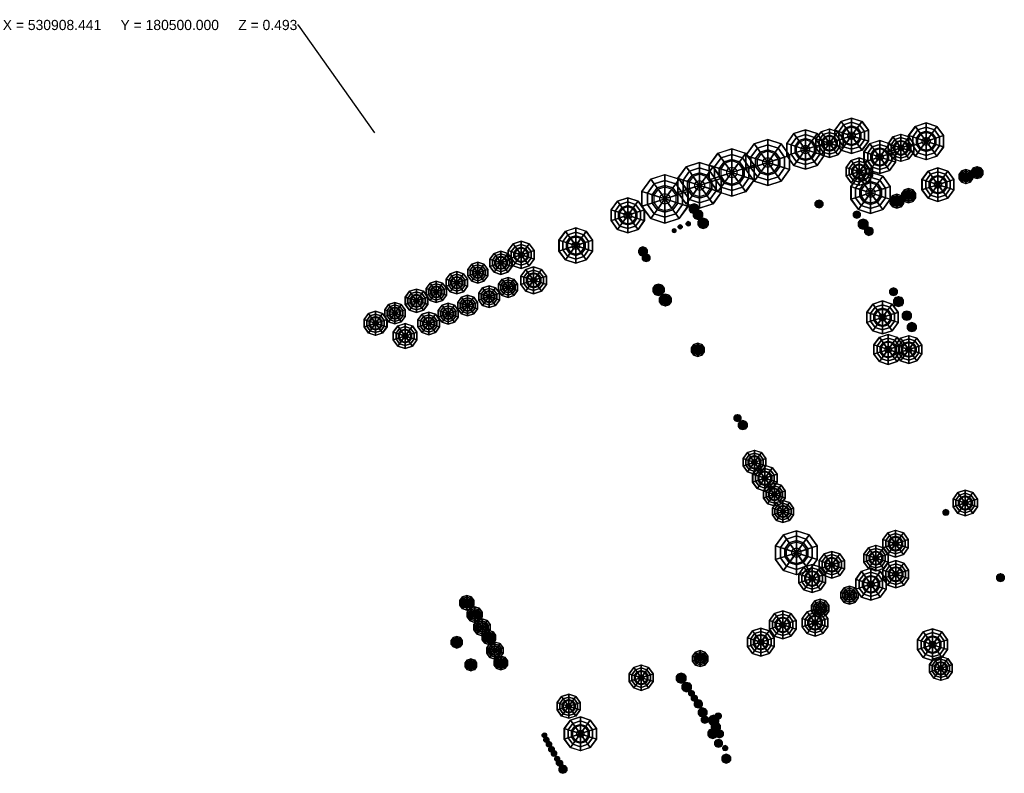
# Model space of a CAD drawing. Header units: metres. Extents: x 530769 to 531156, y 180249 to 180545.
import ezdxf
from ezdxf import colors
from ezdxf.entities.mleader import LeaderData, LeaderLine
from ezdxf.math import Vec2, Vec3

# ---------------------------------------------------------------- set-up
doc = ezdxf.new("R2010")
doc.units = ezdxf.units.M
doc.header["$MEASUREMENT"] = 0
doc.layers.add('Deciduous_Trees_Canopies', color=7, linetype='Continuous', true_color=0x007f00)
doc.layers.add('Deciduous_Trees_Trunks', color=34, linetype='Continuous')
doc.styles.get("Standard").update_dxf_attribs({"font": 'arial.ttf'})

# ---------------------------------------------------------------- blocks, each defined once
blk = doc.blocks.new('tree-deciduous-3dfaces')
at = {"layer": 'Deciduous_Trees_Canopies'}
for points in [[(0, 0.399, 0.841), (-0.235, 0.323, 0.841), (-0.308, 0.424, 0.662), (0, 0.524, 0.662)], [(-0.308, 0.424, 0.662), (0, 0.524, 0.662), (0, 0.522, 0.485), (-0.307, 0.422, 0.485)], [(0, 0.522, 0.485), (-0.307, 0.422, 0.485), (-0.235, 0.323, 0.349), (0, 0.399, 0.349)], [(0.235, 0.323, 0.841), (0, 0.399, 0.841), (0, 0.524, 0.662), (0.308, 0.424, 0.662)], [(0, 0.524, 0.662), (0.308, 0.424, 0.662), (0.307, 0.422, 0.485), (0, 0.522, 0.485)], [(0.307, 0.422, 0.485), (0, 0.522, 0.485), (0, 0.399, 0.349), (0.235, 0.323, 0.349)], [(-0.235, 0.323, 0.841), (-0.38, 0.123, 0.841), (-0.498, 0.162, 0.662), (-0.308, 0.424, 0.662)], [(-0.498, 0.162, 0.662), (-0.308, 0.424, 0.662), (-0.307, 0.422, 0.485), (-0.496, 0.161, 0.485)], [(-0.307, 0.422, 0.485), (-0.496, 0.161, 0.485), (-0.38, 0.123, 0.349), (-0.235, 0.323, 0.349)], [(-0.277, 0.09, 0.924), (-0.171, 0.236, 0.924), (-0.235, 0.323, 0.841), (-0.38, 0.123, 0.841)], [(-0.38, 0.123, 0.349), (-0.235, 0.323, 0.349), (-0.15, 0.207, 0.281), (-0.243, 0.079, 0.281)], [(-0.11, 0.036, 1), (-0.068, 0.093, 1), (-0.171, 0.236, 0.924), (-0.277, 0.09, 0.924)], [(-0.171, 0.236, 0.924), (0, 0.291, 0.924), (0, 0.399, 0.841), (-0.235, 0.323, 0.841)], [(-0.235, 0.323, 0.349), (0, 0.399, 0.349), (0, 0.255, 0.281), (-0.15, 0.207, 0.281)], [(-0.068, 0.093, 1), (0, 0.115, 1), (0, 0.291, 0.924), (-0.171, 0.236, 0.924)], [(0, 0.255, 0.281), (-0.15, 0.207, 0.281), (0, 0, 0.281)], [(0, 0.291, 0.924), (0.171, 0.236, 0.924), (0.235, 0.323, 0.841), (0, 0.399, 0.841)], [(0, 0.399, 0.349), (0.235, 0.323, 0.349), (0.15, 0.207, 0.281), (0, 0.255, 0.281)], [(0, 0.115, 1), (0.068, 0.093, 1), (0.171, 0.236, 0.924), (0, 0.291, 0.924)], [(0.15, 0.207, 0.281), (0, 0.255, 0.281), (0, 0, 0.281)], [(0.068, 0.093, 1), (0.11, 0.036, 1), (0.277, 0.09, 0.924), (0.171, 0.236, 0.924)], [(0.235, 0.323, 0.349), (0.38, 0.123, 0.349), (0.243, 0.079, 0.281), (0.15, 0.207, 0.281)], [(0.171, 0.236, 0.924), (0.277, 0.09, 0.924), (0.38, 0.123, 0.841), (0.235, 0.323, 0.841)], [(0.38, 0.123, 0.841), (0.235, 0.323, 0.841), (0.308, 0.424, 0.662), (0.498, 0.162, 0.662)], [(0.496, 0.161, 0.485), (0.307, 0.422, 0.485), (0.235, 0.323, 0.349), (0.38, 0.123, 0.349)], [(0.308, 0.424, 0.662), (0.498, 0.162, 0.662), (0.496, 0.161, 0.485), (0.307, 0.422, 0.485)], [(-0.38, 0.123, 0.841), (-0.38, -0.123, 0.841), (-0.498, -0.162, 0.662), (-0.498, 0.162, 0.662)], [(-0.498, -0.162, 0.662), (-0.498, 0.162, 0.662), (-0.496, 0.161, 0.485), (-0.496, -0.161, 0.485)], [(-0.496, 0.161, 0.485), (-0.496, -0.161, 0.485), (-0.38, -0.123, 0.349), (-0.38, 0.123, 0.349)], [(-0.277, -0.09, 0.924), (-0.277, 0.09, 0.924), (-0.38, 0.123, 0.841), (-0.38, -0.123, 0.841)], [(-0.38, -0.123, 0.349), (-0.38, 0.123, 0.349), (-0.243, 0.079, 0.281), (-0.243, -0.079, 0.281)], [(-0.11, -0.036, 1), (-0.11, 0.036, 1), (-0.277, 0.09, 0.924), (-0.277, -0.09, 0.924)], [(-0.15, 0.207, 0.281), (-0.243, 0.079, 0.281), (0, 0, 0.281)], [(-0.243, 0.079, 0.281), (-0.243, -0.079, 0.281), (0, 0, 0.281)], [(-0.15, -0.207, 0.281), (0, -0.255, 0.281), (0, 0, 0.281)], [(-0.068, 0.093, 1), (0, 0, 1), (-0.11, 0.036, 1)], [(-0.11, 0.036, 1), (0, 0, 1), (-0.11, -0.036, 1)], [(0, 0.115, 1), (0, 0, 1), (-0.068, 0.093, 1)], [(-0.068, -0.093, 1), (0, 0, 1), (0, -0.115, 1)], [(0.243, 0.079, 0.281), (0.15, 0.207, 0.281), (0, 0, 0.281)], [(0.068, 0.093, 1), (0, 0, 1), (0, 0.115, 1)], [(0.11, 0.036, 1), (0, 0, 1), (0.068, 0.093, 1)], [(0.243, -0.079, 0.281), (0.243, 0.079, 0.281), (0, 0, 0.281)], [(0.11, -0.036, 1), (0, 0, 1), (0.11, 0.036, 1)], [(0, -0.115, 1), (0, 0, 1), (0.068, -0.093, 1)], [(0, -0.255, 0.281), (0.15, -0.207, 0.281), (0, 0, 0.281)], [(0.068, -0.093, 1), (0, 0, 1), (0.11, -0.036, 1)], [(0.15, -0.207, 0.281), (0.243, -0.079, 0.281), (0, 0, 0.281)], [(0.11, 0.036, 1), (0.11, -0.036, 1), (0.277, -0.09, 0.924), (0.277, 0.09, 0.924)], [(0.38, 0.123, 0.349), (0.38, -0.123, 0.349), (0.243, -0.079, 0.281), (0.243, 0.079, 0.281)], [(0.277, 0.09, 0.924), (0.277, -0.09, 0.924), (0.38, -0.123, 0.841), (0.38, 0.123, 0.841)], [(0.38, -0.123, 0.841), (0.38, 0.123, 0.841), (0.498, 0.162, 0.662), (0.498, -0.162, 0.662)], [(0.496, -0.161, 0.485), (0.496, 0.161, 0.485), (0.38, 0.123, 0.349), (0.38, -0.123, 0.349)], [(0.498, 0.162, 0.662), (0.498, -0.162, 0.662), (0.496, -0.161, 0.485), (0.496, 0.161, 0.485)], [(-0.38, -0.123, 0.841), (-0.235, -0.323, 0.841), (-0.308, -0.424, 0.662), (-0.498, -0.162, 0.662)], [(-0.308, -0.424, 0.662), (-0.498, -0.162, 0.662), (-0.496, -0.161, 0.485), (-0.307, -0.422, 0.485)], [(-0.496, -0.161, 0.485), (-0.307, -0.422, 0.485), (-0.235, -0.323, 0.349), (-0.38, -0.123, 0.349)], [(-0.235, -0.323, 0.349), (-0.38, -0.123, 0.349), (-0.243, -0.079, 0.281), (-0.15, -0.207, 0.281)], [(-0.171, -0.236, 0.924), (-0.277, -0.09, 0.924), (-0.38, -0.123, 0.841), (-0.235, -0.323, 0.841)], [(-0.068, -0.093, 1), (-0.11, -0.036, 1), (-0.277, -0.09, 0.924), (-0.171, -0.236, 0.924)], [(-0.243, -0.079, 0.281), (-0.15, -0.207, 0.281), (0, 0, 0.281)], [(0, -0.399, 0.349), (-0.235, -0.323, 0.349), (-0.15, -0.207, 0.281), (0, -0.255, 0.281)], [(0, -0.115, 1), (-0.068, -0.093, 1), (-0.171, -0.236, 0.924), (0, -0.291, 0.924)], [(-0.11, -0.036, 1), (0, 0, 1), (-0.068, -0.093, 1)], [(0.068, -0.093, 1), (0, -0.115, 1), (0, -0.291, 0.924), (0.171, -0.236, 0.924)], [(0.235, -0.323, 0.349), (0, -0.399, 0.349), (0, -0.255, 0.281), (0.15, -0.207, 0.281)], [(0.11, -0.036, 1), (0.068, -0.093, 1), (0.171, -0.236, 0.924), (0.277, -0.09, 0.924)], [(0.38, -0.123, 0.349), (0.235, -0.323, 0.349), (0.15, -0.207, 0.281), (0.243, -0.079, 0.281)], [(0.277, -0.09, 0.924), (0.171, -0.236, 0.924), (0.235, -0.323, 0.841), (0.38, -0.123, 0.841)], [(0.235, -0.323, 0.841), (0.38, -0.123, 0.841), (0.498, -0.162, 0.662), (0.308, -0.424, 0.662)], [(0.307, -0.422, 0.485), (0.496, -0.161, 0.485), (0.38, -0.123, 0.349), (0.235, -0.323, 0.349)], [(0.498, -0.162, 0.662), (0.308, -0.424, 0.662), (0.307, -0.422, 0.485), (0.496, -0.161, 0.485)], [(-0.235, -0.323, 0.841), (0, -0.399, 0.841), (0, -0.524, 0.662), (-0.308, -0.424, 0.662)], [(0, -0.524, 0.662), (-0.308, -0.424, 0.662), (-0.307, -0.422, 0.485), (0, -0.522, 0.485)], [(-0.307, -0.422, 0.485), (0, -0.522, 0.485), (0, -0.399, 0.349), (-0.235, -0.323, 0.349)], [(0, -0.291, 0.924), (-0.171, -0.236, 0.924), (-0.235, -0.323, 0.841), (0, -0.399, 0.841)], [(0.171, -0.236, 0.924), (0, -0.291, 0.924), (0, -0.399, 0.841), (0.235, -0.323, 0.841)], [(0, -0.399, 0.841), (0.235, -0.323, 0.841), (0.308, -0.424, 0.662), (0, -0.524, 0.662)], [(0, -0.522, 0.485), (0.307, -0.422, 0.485), (0.235, -0.323, 0.349), (0, -0.399, 0.349)], [(0.308, -0.424, 0.662), (0, -0.524, 0.662), (0, -0.522, 0.485), (0.307, -0.422, 0.485)]]:
    blk.add_3dface(points, dxfattribs=at)
at = {"layer": 'Deciduous_Trees_Trunks'}
for points in [[(-0.021, 0.007, 0.5), (0, 0, 0.5), (-0.013, 0.018, 0.5)], [(-0.013, 0.018), (-0.021, 0.007), (0, 0)], [(-0.021, 0.007, 0.5), (-0.013, 0.018, 0.5), (-0.013, 0.018), (-0.021, 0.007)], [(-0.021, -0.007, 0.5), (0, 0, 0.5), (-0.021, 0.007, 0.5)], [(-0.021, 0.007), (-0.021, -0.007), (0, 0)], [(-0.021, -0.007, 0.5), (-0.021, 0.007, 0.5), (-0.021, 0.007), (-0.021, -0.007)], [(-0.013, 0.018, 0.5), (0, 0, 0.5), (0, 0.023, 0.5)], [(0, 0.023), (-0.013, 0.018), (0, 0)], [(-0.013, 0.018, 0.5), (0, 0.023, 0.5), (0, 0.023), (-0.013, 0.018)], [(0, -0.023, 0.5), (0, 0, 0.5), (-0.013, -0.018, 0.5)], [(-0.013, -0.018), (0, -0.023), (0, 0)], [(0, 0.023, 0.5), (0, 0, 0.5), (0.013, 0.018, 0.5)], [(0.013, 0.018), (0, 0.023), (0, 0)], [(0, 0.023, 0.5), (0.013, 0.018, 0.5), (0.013, 0.018), (0, 0.023)], [(0.013, 0.018, 0.5), (0, 0, 0.5), (0.021, 0.007, 0.5)], [(0.021, 0.007), (0.013, 0.018), (0, 0)], [(0.021, 0.007, 0.5), (0, 0, 0.5), (0.021, -0.007, 0.5)], [(0.021, -0.007), (0.021, 0.007), (0, 0)], [(0.013, -0.018, 0.5), (0, 0, 0.5), (0, -0.023, 0.5)], [(0, -0.023), (0.013, -0.018), (0, 0)], [(0.021, -0.007, 0.5), (0, 0, 0.5), (0.013, -0.018, 0.5)], [(0.013, -0.018), (0.021, -0.007), (0, 0)], [(0.013, 0.018, 0.5), (0.021, 0.007, 0.5), (0.021, 0.007), (0.013, 0.018)], [(0.021, 0.007, 0.5), (0.021, -0.007, 0.5), (0.021, -0.007), (0.021, 0.007)], [(-0.013, -0.018, 0.5), (0, 0, 0.5), (-0.021, -0.007, 0.5)], [(-0.021, -0.007), (-0.013, -0.018), (0, 0)], [(-0.013, -0.018, 0.5), (-0.021, -0.007, 0.5), (-0.021, -0.007), (-0.013, -0.018)], [(0, -0.023, 0.5), (-0.013, -0.018, 0.5), (-0.013, -0.018), (0, -0.023)], [(0.013, -0.018, 0.5), (0, -0.023, 0.5), (0, -0.023), (0.013, -0.018)], [(0.021, -0.007, 0.5), (0.013, -0.018, 0.5), (0.013, -0.018), (0.021, -0.007)]]:
    blk.add_3dface(points, dxfattribs=at)

msp = doc.modelspace()

# ---------------------------------------------------------------- block references
for p, xscale, yscale, zscale in [((531095.62, 180499, 5.37), 13.31909410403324, 13.31909410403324, 15.25054376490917), ((531124.91, 180496.83, 5.38), 13.80886704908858, 13.80886704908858, 15.90799833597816), ((531077.52, 180493.6, 3.82), 14.83232958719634, 14.83232958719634, 17.67127335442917), ((531086.96, 180496.06, 5.37), 10.72339557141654, 10.72339557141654, 15.25051965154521), ((531115.01, 180494.26, 5.37), 10.13663595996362, 10.13663595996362, 15.32552935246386), ((531062.68, 180488.5, 4.31), 17.27381948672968, 17.27381948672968, 17.11901848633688), ((531106.67, 180490.66, 5.37), 12.42426092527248, 12.42426092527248, 15.32819451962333), ((531048.56, 180484.58, 4.8), 17.75839511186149, 17.75839511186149, 17.65283849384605), ((531035.94, 180479.52, 5.23), 17.11695995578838, 17.11695995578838, 17.22518273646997), ((531098.64, 180484.93, 5.37), 10.31829369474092, 10.31829369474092, 13.86779558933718), ((531022.33, 180474.23, 5.39), 18.17859218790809, 18.17859218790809, 19.08232688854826), ((531103.1, 180476.58, 5.38), 15.51702059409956, 15.51702059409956, 16.993331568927), ((531129.53, 180479.8, 5.4), 12.57896195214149, 12.57896195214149, 14.45610912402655), ((531140.53, 180482.97, 5.41), 5.295596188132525, 5.295596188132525, 6.304819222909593), ((531144.93, 180484.54, 5.41), 4.467307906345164, 4.467307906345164, 6.304629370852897), ((531113.41, 180473.32, 5.41), 5.272545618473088, 5.272545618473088, 5.487779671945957), ((531118.03, 180475.5, 5.4), 5.390019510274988, 5.390019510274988, 4.896437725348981), ((531007.72, 180467.79, 2.95), 13.11394691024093, 13.11394691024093, 18.21487572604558), ((531033.74, 180470.35, 5.44), 3.650056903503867, 3.650056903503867, 1.736890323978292), ((531082.84, 180472.23, 3.73), 2.919610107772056, 2.919610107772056, 3.44209788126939), ((531035.33, 180467.99, 5.44), 3.499665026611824, 3.499665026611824, 1.140810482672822), ((531097.68, 180468.03, 4.61), 2.600807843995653, 2.600807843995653, 5.857290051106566), ((531031.48, 180464.45, 5.44), 1.590206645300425, 1.590206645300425, 2.101697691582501), ((531037.34, 180464.66, 5.44), 3.882040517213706, 3.882040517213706, 1.140860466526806), ((531100.18, 180464.28, 5.42), 3.751055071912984, 3.751055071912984, 4.200422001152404), ((530987.3, 180455.86, 5.51), 13.26693104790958, 13.26693104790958, 16.06401800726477), ((531025.94, 180461.75, 5.44), 1.287544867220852, 1.287544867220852, 1.879948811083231), ((531028.3, 180463.25, 5.44), 1.460074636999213, 1.460074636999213, 2.175618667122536), ((531102.42, 180461.52, 5.42), 3.135139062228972, 3.135139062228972, 4.285408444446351), ((530965.87, 180452.25, 5.48), 10.19319205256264, 10.19319205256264, 14.16786113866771), ((530957.92, 180449.12, 5.49), 8.749146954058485, 8.749146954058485, 13.79076463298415), ((531013.7, 180453.57, 5.44), 3.384690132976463, 3.384690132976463, 3.062686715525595), ((530948.85, 180445.22, 5.57), 7.821393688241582, 7.821393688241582, 13.70601260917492), ((531014.94, 180451.06, 5.44), 2.836362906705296, 2.836362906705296, 2.619153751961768), ((530940.6, 180441.29, 5.67), 8.374357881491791, 8.374357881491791, 14.21505531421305), ((530970.76, 180442.25, 5.62), 10.06872573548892, 10.06872573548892, 15.32131974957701), ((530932.54, 180437.68, 5.63), 8.030732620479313, 8.030732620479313, 13.48282710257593), ((530960.71, 180439.45, 5.59), 7.515157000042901, 7.515157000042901, 14.77809524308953), ((530924.75, 180434.2, 5.55), 8.825023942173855, 8.825023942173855, 14.49411368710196), ((530953.25, 180435.82, 5.66), 8.175479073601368, 8.175479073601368, 13.90587337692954), ((531019.84, 180438.49, 5.44), 4.296610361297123, 4.296610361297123, 9.19802287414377), ((531112.08, 180437.73, 3.73), 2.873142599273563, 2.873142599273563, 6.060386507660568), ((530916.28, 180429.34, 5.47), 8.062411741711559, 8.062411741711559, 14.81843243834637), ((530944.83, 180432.3, 5.64), 7.751734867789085, 7.751734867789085, 13.88086667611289), ((531022.48, 180434.49, 5.44), 4.48103385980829, 4.48103385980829, 10.01114905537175), ((531107.77, 180427.67, 3.63), 12.37334861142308, 12.37334861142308, 16.27540723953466), ((531114.03, 180433.86, 3.73), 3.737246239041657, 3.737246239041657, 5.975402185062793), ((530908.67, 180425.37, 5.49), 9.051397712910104, 9.051397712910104, 14.07694167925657), ((530929.56, 180425.3, 5.57), 8.540816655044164, 8.540816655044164, 13.66902310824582), ((530937.21, 180429.1, 5.61), 7.907773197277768, 7.907773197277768, 13.91534241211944), ((531117.36, 180428.37, 3.73), 3.457462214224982, 3.457462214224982, 5.465404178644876), ((530920.26, 180420.35, 5.52), 9.341072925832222, 9.341072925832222, 14.89062902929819), ((531119.32, 180423.86, 3.73), 3.381935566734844, 3.381935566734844, 5.852110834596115), ((531110.01, 180415.08, 3.63), 11.27175164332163, 11.27175164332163, 14.32039435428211), ((531118.07, 180415.05, 3.63), 10.43379011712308, 10.43379011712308, 15.68040430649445), ((531035.22, 180414.92, 5.44), 4.97374571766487, 4.97374571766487, 10.08505748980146), ((531050.82, 180388.13, 4.87), 2.564139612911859, 2.564139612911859, 5.787618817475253), ((531052.94, 180385.38, 4.74), 3.39358424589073, 3.39358424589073, 5.364226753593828), ((531057.45, 180370.77, 4.49), 8.963190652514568, 8.963190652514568, 12.66294798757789), ((531061.57, 180364.52, 4.55), 9.651674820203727, 9.651674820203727, 11.86481843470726), ((531065.3, 180358.12, 4.59), 8.536042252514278, 8.536042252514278, 12.55691790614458), ((531140.26, 180354.79, 4.16), 9.622904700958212, 9.622904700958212, 13.28389927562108), ((531068.69, 180351.45, 4.64), 8.276084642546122, 8.276084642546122, 13.40052074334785), ((531132.64, 180351.08, 4.22), 2.091581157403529, 2.091581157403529, 4.201878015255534), ((531073.93, 180335.26, 4.29), 16.48222066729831, 16.48222066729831, 13.89339415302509), ((531112.91, 180338.8, 4.22), 10.02758268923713, 10.02758268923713, 13.51666715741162), ((531105.19, 180333.11, 4.15), 9.641638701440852, 9.641638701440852, 12.52540829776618), ((531087.88, 180330.54, 4.26), 10.0014698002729, 10.0014698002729, 12.83922415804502), ((531080.13, 180325.12, 4.29), 10.56645450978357, 10.56645450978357, 8.276973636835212), ((531103.21, 180322.87, 4.15), 11.98351092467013, 11.98351092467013, 11.59038830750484), ((531112.95, 180326.8, 4.15), 10.21990920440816, 10.21990920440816, 11.59042286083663), ((531154.15, 180325.5, 4.63), 2.925260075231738, 2.925260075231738, 3.417903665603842), ((531094.8, 180318.58, 4.15), 6.786841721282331, 6.786841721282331, 7.510411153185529), ((530944.53, 180315.59, 4.49), 5.446198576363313, 5.446198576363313, 6.099990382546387), ((530947.6, 180310.97, 4.48), 5.891912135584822, 5.891912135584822, 6.874611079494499), ((531083.32, 180313.42, 4.24), 6.813536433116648, 6.813536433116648, 8.10914523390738), ((531068.58, 180306.92, 4.32), 10.5511813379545, 10.5511813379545, 13.78801028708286), ((531081.27, 180307.78, 4.24), 10.06175145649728, 10.06175145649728, 13.57936016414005), ((530950.5, 180305.98, 4.49), 6.367103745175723, 6.367103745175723, 7.354533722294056), ((530940.56, 180300.09, 4.19), 4.346447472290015, 4.346447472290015, 6.88069079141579), ((530953.18, 180301.96, 4.45), 5.285001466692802, 5.285001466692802, 8.084597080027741), ((531060, 180300.13, 4.24), 10.49589461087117, 10.49589461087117, 8.326391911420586), ((531127.44, 180299.13, 3.88), 11.88179770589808, 11.88179770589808, 8.736912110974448), ((530955.54, 180296.81, 4.48), 6.460336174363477, 6.460336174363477, 7.689041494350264), ((530957.9, 180291.98, 4.5), 5.177031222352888, 5.177031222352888, 7.348340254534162), ((531036.18, 180293.67, 4.24), 5.994893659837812, 5.994893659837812, 6.407820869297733), ((531130.64, 180289.84, 3.86), 8.984178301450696, 8.984178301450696, 9.286348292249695), ((530946.11, 180291.22, 4.14), 4.486333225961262, 4.486333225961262, 6.609585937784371), ((531013, 180286.18, 4.17), 9.527071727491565, 9.527071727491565, 11.20721724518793), ((531028.68, 180286, 4.29), 3.758739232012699, 3.758739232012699, 3.179667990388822), ((531030.82, 180282.47, 4.36), 3.549188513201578, 3.549188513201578, 3.309747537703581), ((530984.52, 180274.96, 4.02), 9.044649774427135, 9.044649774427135, 9.327461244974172), ((531032.74, 180280.02, 4.39), 2.062205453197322, 2.062205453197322, 2.326856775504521), ((531033.86, 180278.12, 4.39), 2.271278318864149, 2.271278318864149, 2.731010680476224), ((531035.44, 180275.87, 4.43), 3.039410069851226, 3.039410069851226, 2.993470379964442), ((531037.14, 180272.53, 4.45), 3.392071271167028, 3.392071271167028, 3.571690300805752), ((531037.97, 180269.67, 4.45), 2.667955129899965, 2.667955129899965, 3.374313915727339), ((531041.48, 180269.4, 4.42), 3.841222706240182, 3.841222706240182, 4.147434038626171), ((531043.24, 180271.11, 4.41), 2.222790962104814, 2.222790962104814, 2.861154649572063), ((530989.11, 180264.13, 4.16), 12.6732612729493, 12.6732612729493, 18.33874867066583), ((531042.35, 180266.8, 4.42), 3.387563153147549, 3.387563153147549, 3.451795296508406), ((530974.98, 180263.54, 4.18), 1.659996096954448, 1.659996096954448, 3.149918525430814), ((531041.1, 180264.21, 4.41), 3.662139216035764, 3.662139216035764, 3.757677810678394), ((531043.77, 180264.13, 4.41), 2.912969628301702, 2.912969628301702, 3.159906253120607), ((530975.75, 180261.76, 4.19), 1.989363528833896, 1.989363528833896, 2.552955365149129), ((530976.82, 180260.05, 4.21), 1.985165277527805, 1.985165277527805, 2.345695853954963), ((531043.39, 180260.37, 4.39), 2.862646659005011, 2.862646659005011, 3.68457314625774), ((531045.93, 180258.52, 4.35), 1.859002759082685, 1.859002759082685, 2.467742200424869), ((530977.83, 180258.05, 4.23), 2.114397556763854, 2.114397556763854, 1.927296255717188), ((530978.75, 180256.41, 4.24), 2.072178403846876, 2.072178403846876, 2.011482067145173), ((531046.38, 180254.37, 4.33), 3.302801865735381, 3.302801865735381, 3.289249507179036), ((530979.99, 180254.31, 4.27), 1.8625434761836, 1.8625434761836, 1.802703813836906), ((530980.93, 180252.61, 4.29), 2.297558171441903, 2.297558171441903, 1.927518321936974), ((530982.25, 180250.21, 4.31), 3.038981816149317, 3.038981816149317, 2.225495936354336)]:
    msp.add_blockref('tree-deciduous-3dfaces', p, dxfattribs=dict(xscale=xscale, yscale=yscale, zscale=zscale))

# ---------------------------------------------------------------- leaders
ml = msp.add_multileader_mtext('Standard')
ml.set_content('X = 530908.441     Y = 180500.000     Z = 0.493', color=256)
ml.set_leader_properties()
ml.build(insert=Vec2(0, 0))
ml.multileader.update_dxf_attribs({"dogleg_length": 0.36, "arrow_head_size": 0.18})
ctx = ml.context
ctx.base_point, ctx.arrow_head_size, ctx.landing_gap_size, ctx.plane_origin = Vec3(530759.63, 180542.49, 0.49), 0.18, 0.09, Vec3(530908.44, 180500, 0.49)
ctx.text_align_type = 2
notes = []
notes.append((ctx, [(0, (1, 1, 0), (530878.41, 180542.49, 0.49), (-1, 0), 0.36, [(0, [(530908.44, 180500, 0.49)], 0, [])])]))
ctx.mtext.insert, ctx.mtext.alignment, ctx.mtext.flow_direction = Vec3(530877.96, 180544.52, 0.49), 3, 5
for ctx, leaders in notes:
    for number, flags, end, landing, length, lines in leaders:
        leader = LeaderData()
        leader.index, (leader.has_last_leader_line, leader.has_dogleg_vector, leader.attachment_direction) = number, flags
        leader.last_leader_point, leader.dogleg_vector, leader.dogleg_length = Vec3(end), Vec3(landing), length
        for number, points, colour, breaks in lines:
            line = LeaderLine()
            line.index, line.vertices, line.color, line.breaks = number, Vec3.list(points), colors.encode_raw_color(colour), breaks
            leader.lines.append(line)
        ctx.leaders.append(leader)

doc.saveas('drawing.dxf')
